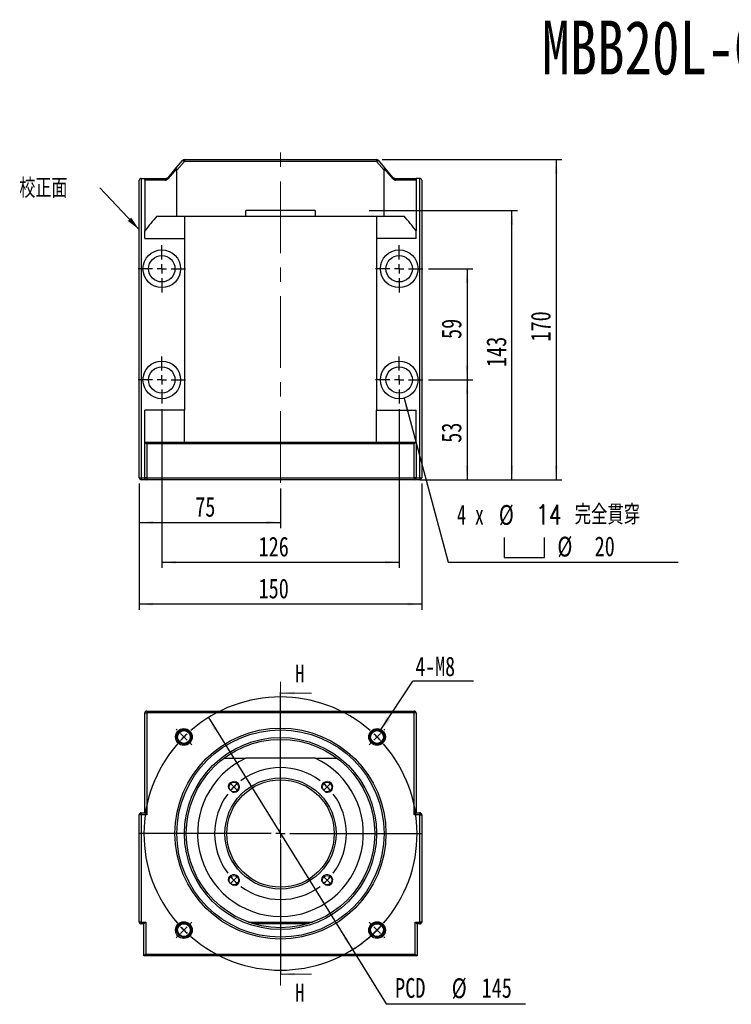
# Model space of a CAD drawing. Header units: millimetres. Extents: x 26 to 277, y 9 to 196.
# Tile 1 of 4: x 26 to 151, y 21 to 196. Entities that reach past the tile are written whole.
import ezdxf

# ---------------------------------------------------------------- set-up
doc = ezdxf.new("R2010")
doc.units = ezdxf.units.MM
doc.linetypes.add('CENTER', pattern=[10.16, 6.35, -1.27, 1.27, -1.27])
doc.linetypes.add('CENTERX2', pattern=[20.32, 12.7, -2.54, 2.54, -2.54])
doc.layers.add('FORMAT', color=7, linetype='Continuous')
doc.styles.add('SLDTEXTSTYLE0', font='TXT', dxfattribs={"width": 0.75})
doc.styles.add('SLDTEXTSTYLE1', font='TXT', dxfattribs={"width": 0.666667})
doc.styles.add('SLDTEXTSTYLE2', font='TXT', dxfattribs={"width": 0.75, "bigfont": 'bigfont'})
doc.dimstyles.new('SLDDIMSTYLE0', dxfattribs={"dimtxt": 3.5, "dimasz": 2.5, "dimexe": 0, "dimexo": 0.0625, "dimgap": 0.875, "dimtad": 0, "dimtih": 1, "dimtoh": 1, "dimlfac": 3, "dimrnd": 1e-09, "dimzin": 12, "dimdsep": 46, "dimtxsty": 'SLDTEXTSTYLE0', "dimsah": 1, "dimcen": 0, "dimadec": 0, "dimazin": 3, "dimtfac": 1, "dimtmove": 0, "dimatfit": 3, "dimfxl": 0, "dimfrac": 2, "dimtolj": 1, "dimtzin": 12, "dimarcsym": 0})
doc.dimstyles.new('SLDDIMSTYLE1', dxfattribs={"dimtxt": 0.18, "dimasz": 2.5, "dimexe": 0, "dimexo": 0.0625, "dimgap": 0, "dimtad": 0, "dimtih": 1, "dimtoh": 1, "dimdec": 0, "dimrnd": 1e-09, "dimzin": 0, "dimdsep": 46, "dimtxsty": 'Standard', "dimsah": 1, "dimcen": 0.09, "dimadec": 0, "dimazin": 0, "dimtfac": 2.5, "dimtdec": 0, "dimtofl": 0, "dimtmove": 0, "dimatfit": 3, "dimfxl": 0, "dimfrac": 2, "dimtolj": 1, "dimtzin": 0, "dimarcsym": 0})
doc.dimstyles.new('SLDDIMSTYLE2', dxfattribs={"dimtxt": 3.5, "dimasz": 2.5, "dimexe": 0, "dimexo": 0.0625, "dimgap": 0.875, "dimtad": 1, "dimlfac": 3, "dimrnd": 1e-09, "dimzin": 12, "dimdsep": 46, "dimtxsty": 'SLDTEXTSTYLE0', "dimsah": 1, "dimcen": 0.09, "dimadec": 0, "dimazin": 3, "dimtfac": 1, "dimtofl": 0, "dimtmove": 0, "dimatfit": 3, "dimfxl": 0, "dimfrac": 2, "dimtolj": 1, "dimtzin": 12, "dimarcsym": 0})
doc.dimstyles.new('SLDDIMSTYLE3', dxfattribs={"dimtxt": 3.5, "dimasz": 2.5, "dimexe": 0, "dimexo": 0.0625, "dimgap": 0.875, "dimtad": 0, "dimtih": 1, "dimtoh": 1, "dimdec": 6, "dimlfac": 3, "dimrnd": 1e-09, "dimzin": 12, "dimdsep": 46, "dimtxsty": 'SLDTEXTSTYLE0', "dimsah": 1, "dimcen": 0, "dimadec": 0, "dimazin": 3, "dimtfac": 1, "dimtofl": 0, "dimtmove": 0, "dimatfit": 3, "dimfxl": 0, "dimfrac": 2, "dimtolj": 1, "dimtzin": 12, "dimarcsym": 0})

# ---------------------------------------------------------------- blocks, each defined once
blk = doc.blocks.new('_D')
at = {"layer": 'FORMAT', "color": 7}
for p, q in [((58.99, 72.15), (84.47, 31.07)), ((84.47, 31.07), (90.42, 21.47)), ((90.42, 21.47), (115.07, 21.47))]:
    blk.add_line(p, q, dxfattribs=at)
blk.add_arc((71.73, 51.61), 24.17, 299.4401, 317.2909, dxfattribs=at)
for points in [[(58.99, 72.15), (60.1, 69.89), (60.52, 70.15)], [(84.47, 31.07), (83.36, 33.33), (82.94, 33.07)]]:
    blk.add_solid(points, dxfattribs=at)
at = {"layer": 'FORMAT', "color": 7, "char_height": 3.5, "attachment_point": 1, "style": 'SLDTEXTSTYLE0'}
for s, insert in [('%%c', (102.03, 25.99)), ('PCD', (92.01, 26.04)), ('145', (107.31, 26.04))]:
    blk.add_mtext(s, dxfattribs=dict(at, insert=insert))
blk = doc.blocks.new('SW_NOTE_0')
at = {"layer": 'FORMAT', "color": 0}
blk.add_line((10.7, 0), (0, 0), dxfattribs=at)
at = {"layer": 'FORMAT', "color": 0, "insert": (0.43, 4.32), "char_height": 3.44, "attachment_point": 1, "style": 'SLDTEXTSTYLE0'}
blk.add_mtext('4-M8', dxfattribs=at)
blk = doc.blocks.new('SW_CENTERMARKSYMBOL_0')
at = {"layer": 'FORMAT', "color": 0}
for p, q in [((17.09, -15.42), (17.09, 7.91)), ((-1.18, 1.18), (-1.39, 1.39)), ((0, 0), (-0.59, 0.59)), ((0, 0), (0.59, -0.59)), ((34.18, 0), (34.77, 0.59)), ((35.36, 1.18), (35.57, 1.39)), ((1.18, -1.18), (1.39, -1.39)), ((33, -1.18), (32.79, -1.39)), ((34.18, 0), (33.59, -0.59)), ((7.66, -7.66), (7.65, -7.65)), ((8.84, -8.84), (8.25, -8.25)), ((25.34, -8.84), (25.93, -8.25)), ((26.52, -7.66), (26.53, -7.65)), ((8.84, -8.84), (9.43, -9.43)), ((10.02, -10.02), (10.03, -10.03)), ((24.16, -10.02), (24.15, -10.03)), ((25.34, -8.84), (24.75, -9.43)), ((15.42, -17.09), (-7.91, -17.09)), ((17.09, -17.09), (16.26, -17.09)), ((17.09, -17.09), (17.09, -16.26)), ((17.09, -17.09), (17.09, -17.92)), ((17.09, -17.09), (17.92, -17.09)), ((18.76, -17.09), (42.09, -17.09)), ((17.09, -18.76), (17.09, -42.09)), ((10.02, -24.16), (10.03, -24.15)), ((24.16, -24.16), (24.15, -24.15)), ((8.84, -25.34), (8.25, -25.93)), ((8.84, -25.34), (9.43, -24.75)), ((25.34, -25.34), (24.75, -24.75)), ((25.34, -25.34), (25.93, -25.93)), ((7.66, -26.52), (7.65, -26.53)), ((26.52, -26.52), (26.53, -26.53)), ((1.18, -33), (1.39, -32.79)), ((33, -33), (32.79, -32.79)), ((0, -34.18), (-0.59, -34.77)), ((0, -34.18), (0.59, -33.59)), ((34.18, -34.18), (33.59, -33.59)), ((34.18, -34.18), (34.77, -34.77)), ((-1.18, -35.36), (-1.39, -35.57)), ((35.36, -35.36), (35.57, -35.57))]:
    blk.add_line(p, q, dxfattribs=at)
for radius, start, end in [(24.17, 48.9514, 131.0486), (24.17, 135, 136.9757), (24.17, 133.0243, 135), (24.17, 45, 46.9757), (24.17, 138.9514, 221.0486), (24.17, 43.0243, 45), (24.17, 318.9514, 41.0486), (11.67, 53.1851, 126.8149), (11.67, 130.9074, 135), (11.67, 45, 49.0926), (11.67, 143.1851, 216.8149), (11.67, 135, 139.0926), (11.67, 40.9074, 45), (11.67, 323.1851, 36.8149), (11.67, 220.9074, 225), (11.67, 225, 229.0926), (11.67, 310.9074, 315), (11.67, 315, 319.0926), (11.67, 233.1851, 306.8149), (24.17, 223.0243, 225), (24.17, 225, 226.9757), (24.17, 313.0243, 315), (24.17, 315, 316.9757), (24.17, 228.9514, 311.0486)]:
    blk.add_arc((17.09, -17.09), radius, start, end, dxfattribs=at)
blk = doc.blocks.new('_D_1')
at = {"layer": 'FORMAT', "color": 7}
for p, q in [((97.9, 131.87), (105.75, 131.87)), ((104.75, 131.87), (104.75, 114.21)), ((96.4, 114.21), (105.75, 114.21))]:
    blk.add_line(p, q, dxfattribs=at)
for points in [[(104.75, 131.87), (104.5, 129.37), (105, 129.37)], [(104.75, 114.21), (105, 116.71), (104.5, 116.71)]]:
    blk.add_solid(points, dxfattribs=at)
at = {"layer": 'FORMAT', "color": 7, "insert": (100.23, 120.75), "char_height": 3.5, "attachment_point": 1, "rotation": 90, "style": 'SLDTEXTSTYLE0'}
blk.add_mtext('53', dxfattribs=at)
blk = doc.blocks.new('_D_2')
at = {"layer": 'FORMAT', "color": 7}
for p, q in [((97.9, 151.54), (105.75, 151.54)), ((104.75, 151.54), (104.75, 131.87)), ((97.9, 131.87), (105.75, 131.87))]:
    blk.add_line(p, q, dxfattribs=at)
for points in [[(104.75, 151.54), (104.5, 149.04), (105, 149.04)], [(104.75, 131.87), (105, 134.37), (104.5, 134.37)]]:
    blk.add_solid(points, dxfattribs=at)
at = {"layer": 'FORMAT', "color": 7, "insert": (100.23, 139.12), "char_height": 3.5, "attachment_point": 1, "rotation": 90, "style": 'SLDTEXTSTYLE0'}
blk.add_mtext('59', dxfattribs=at)
blk = doc.blocks.new('_D_3')
at = {"layer": 'FORMAT', "color": 7}
for p, q in [((89.74, 170.87), (121.52, 170.87)), ((120.52, 170.87), (120.52, 114.21)), ((96.4, 114.21), (121.52, 114.21))]:
    blk.add_line(p, q, dxfattribs=at)
for points in [[(120.52, 170.87), (120.27, 168.37), (120.77, 168.37)], [(120.52, 114.21), (120.77, 116.71), (120.27, 116.71)]]:
    blk.add_solid(points, dxfattribs=at)
at = {"layer": 'FORMAT', "color": 7, "insert": (116.01, 138.66), "char_height": 3.5, "attachment_point": 1, "rotation": 90, "style": 'SLDTEXTSTYLE0'}
blk.add_mtext('170', dxfattribs=at)
blk = doc.blocks.new('_D_4')
at = {"layer": 'FORMAT', "color": 7}
for p, q in [((46.73, 113.54), (46.73, 105.66)), ((71.73, 112.67), (71.73, 105.66)), ((46.73, 106.66), (71.73, 106.66))]:
    blk.add_line(p, q, dxfattribs=at)
for points in [[(46.73, 106.66), (49.23, 106.41), (49.23, 106.91)], [(71.73, 106.66), (69.23, 106.91), (69.23, 106.41)]]:
    blk.add_solid(points, dxfattribs=at)
at = {"layer": 'FORMAT', "color": 7, "insert": (56.64, 111.17), "char_height": 3.5, "attachment_point": 1, "style": 'SLDTEXTSTYLE0'}
blk.add_mtext('75', dxfattribs=at)
blk = doc.blocks.new('_D_5')
at = {"layer": 'FORMAT', "color": 7}
for p, q in [((50.73, 126.71), (50.73, 98.62)), ((92.73, 126.71), (92.73, 98.62)), ((50.73, 99.62), (92.73, 99.62))]:
    blk.add_line(p, q, dxfattribs=at)
for points in [[(50.73, 99.62), (53.23, 99.37), (53.23, 99.87)], [(92.73, 99.62), (90.23, 99.87), (90.23, 99.37)]]:
    blk.add_solid(points, dxfattribs=at)
at = {"layer": 'FORMAT', "color": 7, "insert": (67.85, 104.13), "char_height": 3.5, "attachment_point": 1, "style": 'SLDTEXTSTYLE0'}
blk.add_mtext('126', dxfattribs=at)
blk = doc.blocks.new('_D_6')
at = {"layer": 'FORMAT', "color": 7}
for p, q in [((46.73, 113.54), (46.73, 91.21)), ((96.73, 113.54), (96.73, 91.21)), ((96.73, 92.21), (46.73, 92.21))]:
    blk.add_line(p, q, dxfattribs=at)
for points in [[(46.73, 92.21), (49.23, 91.96), (49.23, 92.46)], [(96.73, 92.21), (94.23, 92.46), (94.23, 91.96)]]:
    blk.add_solid(points, dxfattribs=at)
at = {"layer": 'FORMAT', "color": 7, "insert": (67.85, 96.72), "char_height": 3.5, "attachment_point": 1, "style": 'SLDTEXTSTYLE0'}
blk.add_mtext('150', dxfattribs=at)
blk = doc.blocks.new('SW_SYMBOL_HOLE_SPOT')
at = {"layer": 'FORMAT', "color": 0}
for p, q in [((0, 875), (0, 75)), ((1600, 75), (1600, 875)), ((0, 75), (1600, 75))]:
    blk.add_line(p, q, dxfattribs=at)
blk = doc.blocks.new('_D_7')
at = {"layer": 'FORMAT'}
for p, q in [((93.59, 128.65), (101.37, 99.62)), ((101.37, 99.62), (142.08, 99.62))]:
    blk.add_line(p, q, dxfattribs=at)
blk.add_solid([(93.59, 128.65), (94, 126.18), (94.48, 126.3)], dxfattribs=at)
at = {"layer": 'FORMAT', "xscale": 0.004470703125, "yscale": 0.004470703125, "zscale": 0.004470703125}
blk.add_blockref('SW_SYMBOL_HOLE_SPOT', (111.28, 100.1), dxfattribs=at)
at = {"layer": 'FORMAT', "char_height": 3.5, "attachment_point": 1}
for s, insert, style in [('4 x', (102.96, 109.79), 'SLDTEXTSTYLE1'), ('%%c', (110.37, 109.74), 'SLDTEXTSTYLE0'), ('14 \\M+18AAE\\M+19153\\M+18AD1\\M+190FA', (116.96, 109.79), 'SLDTEXTSTYLE2'), ('%%c', (120.72, 104.13), 'SLDTEXTSTYLE0'), ('20', (127.31, 104.18), 'SLDTEXTSTYLE0')]:
    blk.add_mtext(s, dxfattribs=dict(at, insert=insert, style=style))
blk = doc.blocks.new('_D_8')
at = {"layer": 'FORMAT', "color": 7}
for p, q in [((87.4, 161.87), (113.68, 161.87)), ((112.68, 114.21), (112.68, 161.87)), ((96.4, 114.21), (113.68, 114.21))]:
    blk.add_line(p, q, dxfattribs=at)
for points in [[(112.68, 161.87), (112.43, 159.37), (112.93, 159.37)], [(112.68, 114.21), (112.93, 116.71), (112.43, 116.71)]]:
    blk.add_solid(points, dxfattribs=at)
at = {"layer": 'FORMAT', "color": 7, "insert": (108.17, 134.16), "char_height": 3.5, "attachment_point": 1, "rotation": 90, "style": 'SLDTEXTSTYLE0'}
blk.add_mtext('143', dxfattribs=at)
blk = doc.blocks.new('SW_NOTE_1')
at = {"layer": 'FORMAT', "color": 0, "insert": (-14.22, 1.65), "char_height": 3.4396, "attachment_point": 1, "style": 'SLDTEXTSTYLE2'}
blk.add_mtext('\\M+18D5A\\M+190B3\\M+196CA', dxfattribs=at)
blk = doc.blocks.new('SW_CENTERMARKSYMBOL_1')
at = {"layer": 'FORMAT', "color": 0}
for p, q in [((0, 1.67), (0, 4.17)), ((-1.67, 0), (-4.17, 0)), ((0, 0), (-0.83, 0)), ((0, 0), (0, 0.83)), ((0, 0), (0, -0.83)), ((0, 0), (0.83, 0)), ((1.67, 0), (4.17, 0)), ((0, -1.67), (0, -4.17))]:
    blk.add_line(p, q, dxfattribs=at)
blk = doc.blocks.new('SW_CENTERMARKSYMBOL_2')
at = {"layer": 'FORMAT', "color": 0}
for p, q in [((0, 1.67), (0, 4.17)), ((-1.67, 0), (-4.17, 0)), ((0, 0), (-0.83, 0)), ((0, 0), (0, 0.83)), ((0, 0), (0, -0.83)), ((0, 0), (0.83, 0)), ((1.67, 0), (4.17, 0)), ((0, -1.67), (0, -4.17))]:
    blk.add_line(p, q, dxfattribs=at)
blk = doc.blocks.new('SW_CENTERMARKSYMBOL_3')
at = {"layer": 'FORMAT', "color": 0}
for p, q in [((0, 1.67), (0, 4.17)), ((-1.67, 0), (-4.17, 0)), ((0, 0), (-0.83, 0)), ((0, 0), (0, 0.83)), ((0, 0), (0, -0.83)), ((0, 0), (0.83, 0)), ((1.67, 0), (4.17, 0)), ((0, -1.67), (0, -4.17))]:
    blk.add_line(p, q, dxfattribs=at)
blk = doc.blocks.new('SW_CENTERMARKSYMBOL_4')
at = {"layer": 'FORMAT', "color": 0}
for p, q in [((0, 1.67), (0, 4.17)), ((-1.67, 0), (-4.17, 0)), ((0, 0), (-0.83, 0)), ((0, 0), (0, 0.83)), ((0, 0), (0, -0.83)), ((0, 0), (0.83, 0)), ((1.67, 0), (4.17, 0)), ((0, -1.67), (0, -4.17))]:
    blk.add_line(p, q, dxfattribs=at)

msp = doc.modelspace()

# ---------------------------------------------------------------- linework, layer by layer
at = {"color": 7, "linetype": 'Continuous', "lineweight": 25}
for p, q in [((53.29970129, 169.38765703), (54.4641077, 170.75728225)), ((54.4641077, 170.75728225), (54.71806689, 170.54137523)), ((54.71806689, 170.87470856), (88.74205007, 170.87470856)), ((54.71806689, 170.87470856), (54.71806689, 170.54137523)), ((88.74205007, 170.87470856), (88.74205007, 170.54137523)), ((88.74205007, 170.54137523), (88.99600926, 170.75728225)), ((88.99600926, 170.75728225), (90.16041568, 169.38765703)), ((53.34414831, 169.2275299), (51.8192908, 167.44289452)), ((51.82989013, 167.65880154), (53.29970129, 169.38765703)), ((54.71806689, 170.54137523), (53.39672515, 168.98715589)), ((88.74205007, 170.54137523), (54.71806689, 170.54137523)), ((90.06339181, 168.98715589), (88.74205007, 170.54137523)), ((91.64082617, 167.44289452), (90.11596865, 169.2275299)), ((90.16041568, 169.38765703), (91.63022683, 167.65880154)), ((47.06339181, 167.54137523), (47.06339181, 114.54137523)), ((47.06339181, 167.54137523), (47.73005848, 167.54137523)), ((47.73005848, 167.54137523), (51.57593095, 167.54137523)), ((53.39672515, 160.87470856), (53.39672515, 168.98715589)), ((90.06339181, 160.87470856), (90.06339181, 168.98715589)), ((91.88418602, 167.54137523), (95.73005848, 167.54137523)), ((96.39672515, 167.54137523), (95.73005848, 167.54137523)), ((96.39672515, 114.54137523), (96.39672515, 167.54137523)), ((46.73005848, 114.54137523), (46.73005848, 167.2080419)), ((47.73005848, 167.2080419), (47.73005848, 158.23886351)), ((51.30882007, 167.2080419), (47.73005848, 167.2080419)), ((95.73005848, 167.2080419), (92.15129689, 167.2080419)), ((95.73005848, 167.2080419), (95.73005848, 158.23886351)), ((96.73005848, 167.2080419), (96.73005848, 114.54137523)), ((49.86366394, 160.87470856), (53.39672515, 160.87470856)), ((53.39672515, 160.87470856), (65.61995756, 160.87470856)), ((54.73005848, 160.87470856), (54.73005848, 156.87470856)), ((77.84015941, 161.87470856), (65.61995756, 161.87470856)), ((65.61995756, 160.87470856), (65.61995756, 161.87470856)), ((65.61995756, 160.87470856), (77.84015941, 160.87470856)), ((77.84015941, 161.87470856), (77.84015941, 160.87470856)), ((77.84015941, 160.87470856), (90.06339181, 160.87470856)), ((88.73005848, 160.87470856), (88.73005848, 156.87470856)), ((90.06339181, 160.87470856), (93.59645302, 160.87470856)), ((47.73005848, 156.87470856), (47.73005848, 158.23886351)), ((47.73005848, 156.87470856), (54.73005848, 156.87470856)), ((54.73005848, 156.87470856), (54.73005848, 126.54137523)), ((95.73005848, 156.87470856), (88.73005848, 156.87470856)), ((88.73005848, 156.87470856), (88.73005848, 126.54137523)), ((95.73005848, 156.87470856), (95.73005848, 158.23886351)), ((54.73005848, 126.54137523), (47.73005848, 126.54137523)), ((47.73005848, 120.87470856), (47.73005848, 126.54137523)), ((54.73005848, 120.87470856), (54.73005848, 126.54137523)), ((88.73005848, 126.54137523), (95.73005848, 126.54137523)), ((88.73005848, 120.87470856), (88.73005848, 126.54137523)), ((95.73005848, 120.87470856), (95.73005848, 126.54137523)), ((47.73005848, 114.54137523), (47.73005848, 120.87470856)), ((47.73005848, 120.87470856), (48.06339181, 120.54137523)), ((47.73005848, 120.87470856), (95.73005848, 120.87470856)), ((48.06339181, 120.54137523), (48.06339181, 114.54137523)), ((95.39672515, 120.54137523), (48.06339181, 120.54137523)), ((95.73005848, 120.87470856), (95.39672515, 120.54137523)), ((95.39672515, 114.54137523), (95.39672515, 120.54137523)), ((95.73005848, 120.87470856), (95.73005848, 114.54137523)), ((46.73005848, 114.54137523), (47.06339181, 114.54137523)), ((47.06339181, 114.54137523), (47.73005848, 114.54137523)), ((47.06339181, 114.54137523), (47.06339181, 114.2080419)), ((48.06339181, 114.2080419), (47.06339181, 114.2080419)), ((48.06339181, 114.54137523), (47.73005848, 114.54137523)), ((48.06339181, 114.54137523), (95.39672515, 114.54137523)), ((48.06339181, 114.54137523), (48.06339181, 114.2080419)), ((95.39672515, 114.2080419), (48.06339181, 114.2080419)), ((95.73005848, 114.54137523), (95.39672515, 114.54137523)), ((95.39672515, 114.54137523), (95.39672515, 114.2080419)), ((96.39672515, 114.2080419), (95.39672515, 114.2080419)), ((95.73005848, 114.54137523), (96.39672515, 114.54137523)), ((96.39672515, 114.54137523), (96.73005848, 114.54137523)), ((96.39672515, 114.54137523), (96.39672515, 114.2080419)), ((48.06339181, 73.27621901), (48.06339181, 72.94288568)), ((48.06339181, 73.27621901), (95.39672515, 73.27621901)), ((95.39672515, 73.27621901), (95.39672515, 72.94288568)), ((47.73005848, 72.94288568), (48.06339181, 72.94288568)), ((47.73005848, 55.27621901), (47.73005848, 72.94288568)), ((48.06339181, 72.94288568), (48.06339181, 54.94288568)), ((95.39672515, 72.94288568), (48.06339181, 72.94288568)), ((95.39672515, 54.94288568), (95.39672515, 72.94288568)), ((95.73005848, 72.94288568), (95.39672515, 72.94288568)), ((95.73005848, 72.94288568), (95.73005848, 55.27621901)), ((61.73005848, 64.94288568), (65.61995756, 64.94288568)), ((77.84015941, 64.94288568), (65.61995756, 64.94288568)), ((77.84015941, 64.94288568), (81.73005848, 64.94288568)), ((47.06339181, 54.94288568), (46.73005848, 54.94288568)), ((46.73005848, 35.94288568), (46.73005848, 54.94288568)), ((47.06339181, 55.27621901), (47.06339181, 54.94288568)), ((47.06339181, 55.27621901), (47.73005848, 55.27621901)), ((47.06339181, 54.94288568), (47.06339181, 35.94288568)), ((48.06339181, 54.94288568), (47.06339181, 54.94288568)), ((47.73005848, 55.27621901), (48.06339181, 54.94288568)), ((95.73005848, 55.27621901), (95.39672515, 54.94288568)), ((96.39672515, 54.94288568), (95.39672515, 54.94288568)), ((95.73005848, 55.27621901), (96.39672515, 55.27621901)), ((96.39672515, 55.27621901), (96.39672515, 54.94288568)), ((96.39672515, 35.94288568), (96.39672515, 54.94288568)), ((96.39672515, 54.94288568), (96.73005848, 54.94288568)), ((96.73005848, 54.94288568), (96.73005848, 35.94288568)), ((47.06339181, 35.94288568), (46.73005848, 35.94288568)), ((47.06339181, 35.94288568), (47.06339181, 35.60955234)), ((47.06339181, 35.94288568), (47.89672515, 35.94288568)), ((47.56339181, 35.60955234), (47.06339181, 35.60955234)), ((47.89672515, 35.94288568), (47.56339181, 35.60955234)), ((47.56339181, 29.94288568), (47.56339181, 35.60955234)), ((47.89672515, 35.94288568), (47.89672515, 30.27621901)), ((54.39672515, 35.60955234), (54.32573374, 35.60955234)), ((54.39672515, 35.60955234), (54.41970007, 35.63252727)), ((54.95755547, 35.60955234), (54.39672515, 35.60955234)), ((66.04381778, 35.94288568), (77.41629918, 35.94288568)), ((76.39672515, 35.60955234), (67.06339181, 35.60955234)), ((89.06339181, 35.60955234), (88.5025615, 35.60955234)), ((89.04041689, 35.63252727), (89.06339181, 35.60955234)), ((89.06339181, 35.60955234), (89.13438322, 35.60955234)), ((95.56339181, 35.94288568), (96.39672515, 35.94288568)), ((95.56339181, 30.27621901), (95.56339181, 35.94288568)), ((95.56339181, 35.94288568), (95.89672515, 35.60955234)), ((96.39672515, 35.60955234), (95.89672515, 35.60955234)), ((95.89672515, 35.60955234), (95.89672515, 29.94288568)), ((96.39672515, 35.94288568), (96.39672515, 35.60955234)), ((96.73005848, 35.94288568), (96.39672515, 35.94288568)), ((47.89672515, 30.27621901), (47.56339181, 29.94288568)), ((95.89672515, 29.94288568), (47.56339181, 29.94288568)), ((47.89672515, 30.27621901), (95.56339181, 30.27621901)), ((95.56339181, 30.27621901), (95.89672515, 29.94288568))]:
    msp.add_line(p, q, dxfattribs=at)
at = {"color": 7, "linetype": 'CENTER', "lineweight": 18}
msp.add_line((71.73005848, 78.47621901), (71.73005848, 24.74288568), dxfattribs=at)
at = {"color": 7, "linetype": 'Continuous', "lineweight": 18}
for p, q in [((77.23005848, 76.47621901), (71.73005848, 76.47621901)), ((77.23005848, 26.74288568), (71.73005848, 26.74288568))]:
    msp.add_line(p, q, dxfattribs=at)
at = {"color": 7, "linetype": 'Continuous', "lineweight": 25}
for centre, radius in [((50.73005848, 151.54137523), 3.33333333), ((50.73005848, 151.54137523), 2.33333333), ((92.73005848, 151.54137523), 3.33333333), ((92.73005848, 151.54137523), 2.33333333), ((50.73005848, 131.87470856), 3.33333333), ((50.73005848, 131.87470856), 2.33333333), ((92.73005848, 131.87470856), 3.33333333), ((92.73005848, 131.87470856), 2.33333333), ((71.73005848, 51.60955234), 18.66666667), ((54.6416446, 68.69796622), 1.47973785), ((71.73005848, 51.60955234), 18.33333333), ((54.6416446, 68.69796622), 1.24403559), ((54.6416446, 68.69796622), 1.13333333), ((88.81847236, 68.69796622), 1.47973785), ((88.81847236, 68.69796622), 1.24403559), ((88.81847236, 68.69796622), 1.13333333), ((71.73005848, 51.60955234), 17), ((71.73005848, 51.60955234), 16.66666667), ((71.73005848, 51.60955234), 9.83333333), ((71.73005848, 51.60955234), 9.5), ((63.48047937, 59.85913146), 0.85), ((79.9796376, 59.85913146), 0.85), ((63.48047937, 43.35997323), 0.85), ((79.9796376, 43.35997323), 0.85), ((54.6416446, 34.52113847), 1.47973785), ((54.6416446, 34.52113847), 1.24403559), ((54.6416446, 34.52113847), 1.13333333), ((88.81847236, 34.52113847), 1.47973785), ((88.81847236, 34.52113847), 1.24403559), ((88.81847236, 34.52113847), 1.13333333)]:
    msp.add_circle(centre, radius, dxfattribs=at)
for centre, radius, start, end in [((54.71806689, 170.54137523), 0.33333333, 90, 139.63), ((88.74205007, 170.54137523), 0.33333333, 40.37, 90), ((47.06339181, 167.2080419), 0.33333333, 90, 180), ((51.61314666, 167.23786406), 0.3057843, 96.9905584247, 185.5967711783), ((51.99808332, 167.54233089), 0.20458338, 145.2981209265, 209.080848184), ((91.46203364, 167.54233089), 0.20458338, 330.919151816, 34.7018790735), ((91.8469703, 167.23786406), 0.3057843, 354.4032288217, 83.0094415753), ((96.39672515, 167.2080419), 0.33333333, 0, 90), ((47.06339181, 114.54137523), 0.33333333, 180, 270), ((48.06339181, 114.54137523), 0.33333333, 180, 270), ((95.39672515, 114.54137523), 0.33333333, 270, 0), ((96.39672515, 114.54137523), 0.33333333, 270, 0), ((48.06339181, 72.94288568), 0.33333333, 90, 180), ((95.39672515, 72.94288568), 0.33333333, 0, 90), ((71.73005848, 51.60955234), 14.66666667, 114.6199773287, 65.3800226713), ((47.06339181, 54.94288568), 0.33333333, 90, 180), ((96.39672515, 54.94288568), 0.33333333, 0, 90), ((47.06339181, 35.94288568), 0.33333333, 180, 270), ((96.39672515, 35.94288568), 0.33333333, 270, 0)]:
    msp.add_arc(centre, radius, start, end, dxfattribs=at)
at = {"color": 7, "linetype": 'Continuous', "lineweight": 18}
for centre, radius in [((54.6416446, 68.69796622), 1.33333333), ((88.81847236, 68.69796622), 1.33333333), ((63.48047937, 59.85913146), 1), ((79.9796376, 59.85913146), 1), ((63.48047937, 43.35997323), 1), ((79.9796376, 43.35997323), 1), ((54.6416446, 34.52113847), 1.33333333), ((88.81847236, 34.52113847), 1.33333333)]:
    msp.add_arc(centre, radius, 255, 195, dxfattribs=at)
at = {"color": 7, "linetype": 'Continuous', "lineweight": 25}
for centre, start_param, end_param in [((104.7309951, 130.57993894), 2.5374861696, 2.5963742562), ((38.72912187, 130.57993894), 0.5452183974, 0.6041064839)]:
    msp.add_ellipse(centre, major_axis=(66.66666667, 0), ratio=0.8, start_param=start_param, end_param=end_param, dxfattribs=at)
for points, knots in [([(53.34414831, 169.2275299), (53.3310247, 169.24588066), (53.32030183, 169.26318019), (53.30329793, 169.29583582), (53.29705066, 169.31125578), (53.2858518, 169.35236496), (53.28819524, 169.37412313), (53.29970129, 169.38765703)], [0, 0, 0, 0, 0.25, 0.25, 0.5, 0.5, 1, 1, 1, 1]), ([(53.39672515, 168.98715589), (53.39672515, 169.03085945), (53.3939609, 169.07396347), (53.37826822, 169.15796503), (53.36512777, 169.1981943), (53.34414831, 169.2275299)], [0, 0, 0, 0, 0.5, 0.5, 1, 1, 1, 1]), ([(90.11596865, 169.2275299), (90.09497232, 169.19817072), (90.0819209, 169.15809835), (90.06628244, 169.0748897), (90.06339181, 169.03090555), (90.06339181, 168.98715589)], [0, 0, 0, 0, 0.5, 0.5, 1, 1, 1, 1]), ([(90.11596865, 169.2275299), (90.12909178, 169.24587998), (90.13981534, 169.26318032), (90.15682081, 169.29583949), (90.16306689, 169.31125739), (90.17426524, 169.35236633), (90.17192253, 169.37412217), (90.16041568, 169.38765703)], [0, 0, 0, 0, 0.25, 0.25, 0.5, 0.5, 1, 1, 1, 1]), ([(47.73005848, 167.2080419), (47.73005848, 167.24158404), (47.73005848, 167.27415291), (47.73005848, 167.33143851), (47.73005848, 167.35666013), (47.73005848, 167.39990563), (47.73005848, 167.41857461), (47.73005848, 167.45062019), (47.73005848, 167.46415993), (47.73005848, 167.49932193), (47.73005848, 167.51541837), (47.73005848, 167.53636979), (47.73005848, 167.54137523), (47.73005848, 167.54137523)], [0, 0, 0, 0, 0.125, 0.125, 0.25, 0.25, 0.375, 0.375, 0.5, 0.5, 0.75, 0.75, 1, 1, 1, 1]), ([(51.30882007, 167.2080419), (51.39829579, 167.2080419), (51.48640184, 167.22511408), (51.61600693, 167.28039444), (51.65913706, 167.30414524), (51.74220842, 167.36374042), (51.78200959, 167.39926201), (51.8192908, 167.44289452)], [0, 0, 0, 0, 0.5, 0.5, 0.75, 0.75, 1, 1, 1, 1]), ([(51.82989013, 167.65880154), (51.80965964, 167.63500556), (51.78884897, 167.61694334), (51.74664061, 167.58724517), (51.72529692, 167.57582178), (51.66138847, 167.54922786), (51.61867356, 167.54137523), (51.57593095, 167.54137523)], [0, 0, 0, 0, 0.25, 0.25, 0.5, 0.5, 1, 1, 1, 1]), ([(91.88418602, 167.54137523), (91.84144338, 167.54137523), (91.79872851, 167.54922787), (91.73482025, 167.57582168), (91.71347673, 167.58724493), (91.6712681, 167.61694324), (91.65045734, 167.63500554), (91.63022683, 167.65880154)], [0, 0, 0, 0, 0.5, 0.5, 0.75, 0.75, 1, 1, 1, 1]), ([(91.64082617, 167.44289452), (91.67792855, 167.39947129), (91.7175276, 167.36408291), (91.80016713, 167.30466011), (91.84310974, 167.28090365), (91.97275621, 167.22536077), (92.06209057, 167.2080419), (92.15129689, 167.2080419)], [0, 0, 0, 0, 0.25, 0.25, 0.5, 0.5, 1, 1, 1, 1]), ([(95.73005848, 167.54137523), (95.73005848, 167.54137523), (95.73005848, 167.53636949), (95.73005848, 167.51543856), (95.73005848, 167.49942897), (95.73005848, 167.45234425), (95.73005848, 167.42161134), (95.73005848, 167.35638813), (95.73005848, 167.33130391), (95.73005848, 167.27372591), (95.73005848, 167.2414962), (95.73005848, 167.2080419)], [0, 0, 0, 0, 0.25, 0.25, 0.5, 0.5, 0.75, 0.75, 0.875, 0.875, 1, 1, 1, 1])]:
    msp.add_open_spline(points, degree=3, knots=knots, dxfattribs=at)
at = {"color": 7, "linetype": 'Continuous', "lineweight": 18}
for points in [[(71.73005848, 76.47621901), (74.23005848, 76.22621901), (74.23005848, 76.72621901)], [(71.73005848, 26.74288568), (74.23005848, 26.49288568), (74.23005848, 26.99288568)]]:
    msp.add_solid(points, dxfattribs=at)
at = {"layer": 'FORMAT', "color": 7, "linetype": 'CENTERX2', "lineweight": 18}
msp.add_line((71.73005848, 113.67330355), (71.73005848, 172.93755908), dxfattribs=at)

# ---------------------------------------------------------------- block references
at = {"layer": 'FORMAT', "color": 7}
for name, p in [('SW_NOTE_1', (39.73910263, 165.88159672)), ('SW_CENTERMARKSYMBOL_2', (50.73005848, 151.54137523)), ('SW_CENTERMARKSYMBOL_1', (92.73005848, 151.54137523)), ('SW_CENTERMARKSYMBOL_3', (50.73005848, 131.87470856)), ('SW_CENTERMARKSYMBOL_4', (92.73005848, 131.87470856)), ('SW_NOTE_0', (95.17307692, 78.58696563)), ('SW_CENTERMARKSYMBOL_0', (54.6416446, 68.69796622))]:
    msp.add_blockref(name, p, dxfattribs=at)

# ---------------------------------------------------------------- texts
at = {"color": 7, "linetype": 'Continuous', "char_height": 3.175, "attachment_point": 1, "style": 'SLDTEXTSTYLE0'}
for insert in [(74.33887339, 81.51970218), (74.33887339, 25.06340578)]:
    msp.add_mtext('H', dxfattribs=dict(at, insert=insert))
at = {"layer": 'FORMAT', "color": 7, "insert": (118.03121116, 195.44638686), "char_height": 9.525, "attachment_point": 1, "style": 'SLDTEXTSTYLE0'}
msp.add_mtext('MBB20L-G', dxfattribs=at)

# ---------------------------------------------------------------- dimensions: what is measured, and where the dimension line sits
at = {"layer": 'FORMAT', "color": 7}
for base, p1, p2, angle, picture, middle in [((120.52216073, 114.2080419), (88.74205007, 170.87470856), (95.39672515, 114.2080419), 90, '_D_3', (120.52216073, 142.54137523)), ((112.67990346, 161.87470856), (95.39672515, 114.2080419), (86.39672515, 161.87470856), 90, '_D_8', (112.67990346, 138.04137523)), ((104.74505047, 131.87470856), (96.89672515, 151.54137523), (96.89672515, 131.87470856), 90, '_D_2', (104.74505047, 141.7080419)), ((104.74505047, 114.2080419), (96.89672515, 131.87470856), (95.39672515, 114.2080419), 90, '_D_1', (104.74505047, 123.33453118)), ((46.73005848, 92.21067407), (96.73005848, 114.54137523), (46.73005848, 114.54137523), 0, '_D_6', (71.73005848, 92.21067407))]:
    dim = msp.add_linear_dim(base=base, p1=p1, p2=p2, angle=angle, dimstyle='SLDDIMSTYLE2', dxfattribs=at)
    dim.commit()
    dim.dimension.update_dxf_attribs({"geometry": picture, "text_midpoint": middle, "dimtype": 160})
at = {"layer": 'FORMAT'}
dim = msp.add_diameter_dim_2p(p1=(91.86732833, 135.09446132), p2=(93.59278863, 128.65495581), text='4 x <> 完全貫穿\\P{\\fGDT;v}%%c 20 \\P', dimstyle='SLDDIMSTYLE3', dxfattribs=at)
dim.commit()
dim.dimension.update_dxf_attribs({"geometry": '_D_7', "text_midpoint": (122.51864164, 105.22919205), "dimtype": 163})
at = {"layer": 'FORMAT', "color": 7}
for base, p1, p2, picture, middle in [((92.73005848, 99.61946971), (50.73005848, 127.7080419), (92.73005848, 127.7080419), '_D_5', (71.73005848, 99.61946971)), ((71.73005848, 106.65944694), (46.73005848, 114.54137523), (71.73005848, 113.67330355), '_D_4', (59.23005848, 106.65944694))]:
    dim = msp.add_linear_dim(base=base, p1=p1, p2=p2, dimstyle='SLDDIMSTYLE2', dxfattribs=at)
    dim.commit()
    dim.dimension.update_dxf_attribs({"geometry": picture, "text_midpoint": middle, "dimtype": 160})
dim = msp.add_diameter_dim_2p(p1=(84.46827301, 31.07261809), p2=(58.99184396, 72.1464866), text='PCD<>', dimstyle='SLDDIMSTYLE0', dxfattribs=at)
dim.commit()
dim.dimension.update_dxf_attribs({"geometry": '_D', "text_midpoint": (103.53935821, 24.27923682), "dimtype": 163})

# ---------------------------------------------------------------- leaders
for points in [[(46.73005848, 158.47677956), (39.73910263, 165.88159672)], [(89.41177935, 69.88496369), (95.17307692, 78.58696563)]]:
    msp.add_leader(points, dimstyle='SLDDIMSTYLE1', dxfattribs=at)

doc.saveas('drawing.dxf')
